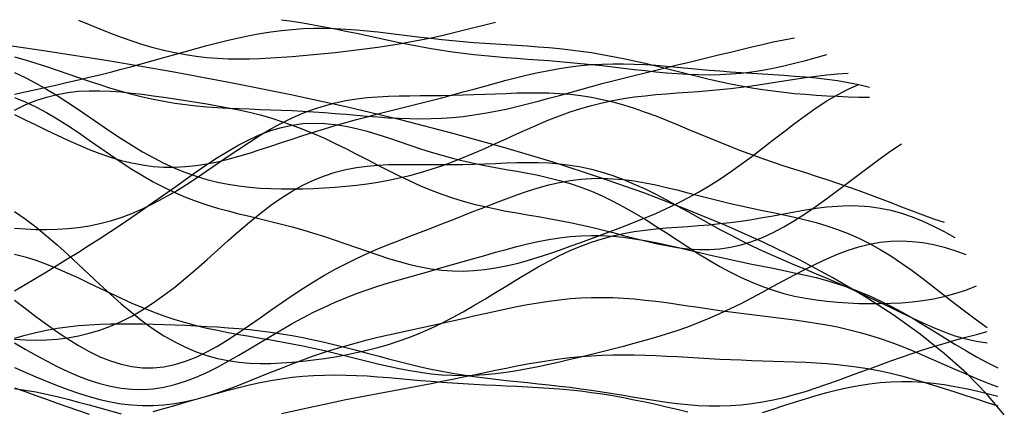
# Model space of a CAD drawing. Extents: x -15.9 to 15.9, y -4.2 to 4.2.
# Tile 14 of 14: x 8.7 to 15.5, y 1.2 to 3.9. Entities that reach past the tile are written whole.
import ezdxf

# ---------------------------------------------------------------- set-up
doc = ezdxf.new("R2010")
doc.units = 0

msp = doc.modelspace()

# ---------------------------------------------------------------- linework, layer by layer
at = {"layer": 'CNC'}
for points in [[(9.07625, 3.89467), (9.15095, 3.86386), (9.22566, 3.83351), (9.30036, 3.80408), (9.37506, 3.77602), (9.44976, 3.74972), (9.52446, 3.72552), (9.59916, 3.70369), (9.67387, 3.68446), (9.74857, 3.66794), (9.82327, 3.65421), (9.89797, 3.64324), (9.97267, 3.63494), (10.04737, 3.62919), (10.12208, 3.62578), (10.19678, 3.62449), (10.27148, 3.62507), (10.34618, 3.62726), (10.42088, 3.6308), (10.49558, 3.63546), (10.57029, 3.64103), (10.64499, 3.64733), (10.71969, 3.65425), (10.79439, 3.66168), (10.86909, 3.66961), (10.94379, 3.67804), (11.0185, 3.68701), (11.0932, 3.69659), (11.1679, 3.70688), (11.2426, 3.71798), (11.3173, 3.73), (11.392, 3.74301), (11.46671, 3.75709), (11.54141, 3.77226), (11.61611, 3.7885), (11.69081, 3.80576), (11.76551, 3.82393), (11.84021, 3.84285), (11.91492, 3.86233), (11.98962, 3.88212)], [(10.49558, 3.89818), (10.57029, 3.8875), (10.64499, 3.87572), (10.71969, 3.86286), (10.79439, 3.84901), (10.86909, 3.8343), (10.94379, 3.81889), (11.0185, 3.80298), (11.0932, 3.7868), (11.1679, 3.7706), (11.2426, 3.7546), (11.3173, 3.73904), (11.392, 3.72415), (11.46671, 3.7101), (11.54141, 3.69703), (11.61611, 3.68505), (11.69081, 3.6742), (11.76551, 3.66448), (11.84021, 3.65583), (11.91492, 3.64814), (11.98962, 3.64126), (12.06432, 3.63502), (12.13902, 3.62923), (12.21372, 3.62366), (12.28842, 3.61811), (12.36313, 3.6124), (12.43783, 3.60636), (12.51253, 3.59988), (12.58723, 3.59287), (12.66193, 3.58533), (12.73663, 3.57729), (12.81134, 3.56885), (12.88604, 3.56018), (12.96074, 3.55149), (13.03544, 3.54302), (13.11014, 3.53507), (13.18484, 3.52796), (13.25955, 3.52199), (13.33425, 3.51749), (13.40895, 3.51474), (13.48365, 3.514), (13.55835, 3.51549), (13.63305, 3.51937), (13.70776, 3.52573), (13.78246, 3.53461), (13.85716, 3.54596), (13.93186, 3.55967), (14.00656, 3.57559), (14.08126, 3.59348), (14.15597, 3.61308), (14.23067, 3.63409), (14.30537, 3.65618)], [(8.62804, 3.37828), (8.70274, 3.39411), (8.77745, 3.41034), (8.85215, 3.42687), (8.92685, 3.44369), (9.00155, 3.46079), (9.07625, 3.47819), (9.15095, 3.49595), (9.22566, 3.51411), (9.30036, 3.53274), (9.37506, 3.55187), (9.44976, 3.57152), (9.52446, 3.59167), (9.59916, 3.61226), (9.67387, 3.63319), (9.74857, 3.65432), (9.82327, 3.67547), (9.89797, 3.6964), (9.97267, 3.71687), (10.04737, 3.73658), (10.12208, 3.75526), (10.19678, 3.7726), (10.27148, 3.78834), (10.34618, 3.80222), (10.42088, 3.81403), (10.49558, 3.8236), (10.57029, 3.83084), (10.64499, 3.83569), (10.71969, 3.83818), (10.79439, 3.8384), (10.86909, 3.83649), (10.94379, 3.83268), (11.0185, 3.8272), (11.0932, 3.82036), (11.1679, 3.81247), (11.2426, 3.80385), (11.3173, 3.79483), (11.392, 3.7857), (11.46671, 3.77672), (11.54141, 3.76812), (11.61611, 3.76006), (11.69081, 3.75266), (11.76551, 3.74594), (11.84021, 3.73989), (11.91492, 3.73443), (11.98962, 3.72941), (12.06432, 3.72464), (12.13902, 3.71992), (12.21372, 3.71498), (12.28842, 3.70958), (12.36313, 3.70348), (12.43783, 3.69644), (12.51253, 3.68826), (12.58723, 3.6788), (12.66193, 3.66795), (12.73663, 3.65567), (12.81134, 3.64198), (12.88604, 3.62695), (12.96074, 3.61073), (13.03544, 3.5935), (13.11014, 3.57549), (13.18484, 3.55696), (13.25955, 3.5382), (13.33425, 3.5195), (13.40895, 3.50115), (13.48365, 3.48341), (13.55835, 3.46653), (13.63305, 3.45071), (13.70776, 3.4361), (13.78246, 3.42282), (13.85716, 3.41094), (13.93186, 3.40045), (14.00656, 3.39133), (14.08126, 3.3835), (14.15597, 3.37688), (14.23067, 3.37134), (14.30537, 3.36676), (14.38007, 3.36302), (14.45477, 3.36002), (14.52947, 3.35768), (14.60418, 3.35595)], [(15.54638, 1.13823), (15.42326, 1.28339), (15.28397, 1.42572), (15.1286, 1.56523), (14.95725, 1.70192), (14.77003, 1.83577), (14.56706, 1.96673), (14.34846, 2.09474), (14.11438, 2.21974), (13.86494, 2.34165), (13.60031, 2.4604), (13.32063, 2.57591), (13.02606, 2.68809), (12.71676, 2.79686), (12.39291, 2.90215), (12.05465, 3.00385), (11.70217, 3.10191), (11.33561, 3.19622), (10.95514, 3.28672), (10.56091, 3.37333), (10.15305, 3.45597), (9.73169, 3.53458), (9.29692, 3.60908), (8.84882, 3.6794), (8.38742, 3.7455)], [(8.62804, 3.63953), (8.70274, 3.61804), (8.77745, 3.59508), (8.85215, 3.57093), (8.92685, 3.54591), (9.00155, 3.52039), (9.07625, 3.49473), (9.15095, 3.46935), (9.22566, 3.44463), (9.30036, 3.42095), (9.37506, 3.39865), (9.44976, 3.37801), (9.52446, 3.35927), (9.59916, 3.34257), (9.67387, 3.32801), (9.74857, 3.31558), (9.82327, 3.30521), (9.89797, 3.29676), (9.97267, 3.29003), (10.04737, 3.28475), (10.12208, 3.28063), (10.19678, 3.27735), (10.27148, 3.27459), (10.34618, 3.27205), (10.42088, 3.26944), (10.49558, 3.26653), (10.57029, 3.26313), (10.64499, 3.25913), (10.71969, 3.25447), (10.79439, 3.24919), (10.86909, 3.24337), (10.94379, 3.23719), (11.0185, 3.23086), (11.0932, 3.22466), (11.1679, 3.21888), (11.2426, 3.21384), (11.3173, 3.20986), (11.392, 3.20726), (11.46671, 3.20631), (11.54141, 3.20725), (11.61611, 3.21025), (11.69081, 3.21545), (11.76551, 3.22288), (11.84021, 3.23254), (11.91492, 3.24435), (11.98962, 3.25815), (12.06432, 3.27375), (12.13902, 3.29091), (12.21372, 3.30936), (12.28842, 3.32881), (12.36313, 3.34897), (12.43783, 3.36955), (12.51253, 3.39032), (12.58723, 3.41104), (12.66193, 3.43154), (12.73663, 3.4517), (12.81134, 3.47143), (12.88604, 3.49071), (12.96074, 3.50955), (13.03544, 3.52802), (13.11014, 3.54619), (13.18484, 3.56416), (13.25955, 3.58205), (13.33425, 3.59995), (13.40895, 3.61793), (13.48365, 3.63602), (13.55835, 3.65422), (13.63305, 3.67247), (13.70776, 3.69065), (13.78246, 3.70858), (13.85716, 3.72603), (13.93186, 3.7427), (14.00656, 3.75827), (14.08126, 3.77237)], [(8.62804, 3.23534), (8.70274, 3.1995), (8.77745, 3.16324), (8.85215, 3.12698), (8.92685, 3.09117), (9.00155, 3.05633), (9.07625, 3.02301), (9.15095, 2.99174), (9.22566, 2.96306), (9.30036, 2.93748), (9.37506, 2.91543), (9.44976, 2.8973), (9.52446, 2.88337), (9.59916, 2.87384), (9.67387, 2.8688), (9.74857, 2.86821), (9.82327, 2.87197), (9.89797, 2.87982), (9.97267, 2.89146), (10.04737, 2.90647), (10.12208, 2.9244), (10.19678, 2.94475), (10.27148, 2.96699), (10.34618, 2.99059), (10.42088, 3.01506), (10.49558, 3.03994), (10.57029, 3.06482), (10.64499, 3.08936), (10.71969, 3.1133), (10.79439, 3.13646), (10.86909, 3.15875), (10.94379, 3.18015), (11.0185, 3.20071), (11.0932, 3.22055), (11.1679, 3.23981), (11.2426, 3.25869), (11.3173, 3.27737), (11.392, 3.29604), (11.46671, 3.31487), (11.54141, 3.33399), (11.61611, 3.35347), (11.69081, 3.37333), (11.76551, 3.39353), (11.84021, 3.41396), (11.91492, 3.43444), (11.98962, 3.45477), (12.06432, 3.47468), (12.13902, 3.49386), (12.21372, 3.51202), (12.28842, 3.52884), (12.36313, 3.54402), (12.43783, 3.55733), (12.51253, 3.56854), (12.58723, 3.57751), (12.66193, 3.58416), (12.73663, 3.58848), (12.81134, 3.59055), (12.88604, 3.59051), (12.96074, 3.58857), (13.03544, 3.58498), (13.11014, 3.58006), (13.18484, 3.57412), (13.25955, 3.5675), (13.33425, 3.56052), (13.40895, 3.55347), (13.48365, 3.54661), (13.55835, 3.54011), (13.63305, 3.5341), (13.70776, 3.5286), (13.78246, 3.52358), (13.85716, 3.51891), (13.93186, 3.51438), (14.00656, 3.50974), (14.08126, 3.50466), (14.15597, 3.49878), (14.23067, 3.49173), (14.30537, 3.48315), (14.38007, 3.47267), (14.45477, 3.46001), (14.52947, 3.44491), (14.60418, 3.4272)], [(8.62804, 3.52879), (8.70274, 3.49434), (8.77745, 3.45573), (8.85215, 3.41338), (8.92685, 3.36787), (9.00155, 3.31985), (9.07625, 3.27003), (9.15095, 3.21918), (9.22566, 3.16808), (9.30036, 3.11751), (9.37506, 3.06822), (9.44976, 3.0209), (9.52446, 2.97615), (9.59916, 2.93449), (9.67387, 2.89632), (9.74857, 2.86194), (9.82327, 2.83152), (9.89797, 2.80509), (9.97267, 2.78262), (10.04737, 2.76395), (10.12208, 2.74885), (10.19678, 2.73703), (10.27148, 2.72817), (10.34618, 2.72192), (10.42088, 2.71796), (10.49558, 2.71597), (10.57029, 2.71569), (10.64499, 2.7169), (10.71969, 2.71948), (10.79439, 2.72333), (10.86909, 2.72847), (10.94379, 2.73495), (11.0185, 2.74289), (11.0932, 2.75245), (11.1679, 2.7638), (11.2426, 2.77715), (11.3173, 2.79266), (11.392, 2.81049), (11.46671, 2.83073), (11.54141, 2.85342), (11.61611, 2.87851), (11.69081, 2.90589), (11.76551, 2.93534), (11.84021, 2.96658), (11.91492, 2.99922), (11.98962, 3.03285), (12.06432, 3.06698), (12.13902, 3.10109), (12.21372, 3.13465), (12.28842, 3.16717), (12.36313, 3.19815), (12.43783, 3.22718), (12.51253, 3.2539), (12.58723, 3.27806), (12.66193, 3.29949), (12.73663, 3.31814), (12.81134, 3.33406), (12.88604, 3.34742), (12.96074, 3.35846), (13.03544, 3.36751), (13.11014, 3.37496), (13.18484, 3.38125), (13.25955, 3.38683), (13.33425, 3.39214), (13.40895, 3.39759), (13.48365, 3.40354), (13.55835, 3.41028), (13.63305, 3.41799), (13.70776, 3.42677), (13.78246, 3.43661), (13.85716, 3.44738), (13.93186, 3.45887), (14.00656, 3.47075), (14.08126, 3.48262), (14.15597, 3.49402), (14.23067, 3.50445), (14.30537, 3.5134), (14.38007, 3.52036), (14.45477, 3.52486)], [(8.62804, 3.35477), (8.70274, 3.32536), (8.77745, 3.29044), (8.85215, 3.25061), (8.92685, 3.20658), (9.00155, 3.15917), (9.07625, 3.10929), (9.15095, 3.05787), (9.22566, 3.00587), (9.30036, 2.95422), (9.37506, 2.90378), (9.44976, 2.85532), (9.52446, 2.80947), (9.59916, 2.76674), (9.67387, 2.72745), (9.74857, 2.69176), (9.82327, 2.65969), (9.89797, 2.63104), (9.97267, 2.60553), (10.04737, 2.5827), (10.12208, 2.56205), (10.19678, 2.54298), (10.27148, 2.52488), (10.34618, 2.50716), (10.42088, 2.48926), (10.49558, 2.4707), (10.57029, 2.4511), (10.64499, 2.43021), (10.71969, 2.40791), (10.79439, 2.38423), (10.86909, 2.35934), (10.94379, 2.33355), (11.0185, 2.30728), (11.0932, 2.28104), (11.1679, 2.25543), (11.2426, 2.23108), (11.3173, 2.2086), (11.392, 2.18863), (11.46671, 2.17171), (11.54141, 2.15831), (11.61611, 2.1488), (11.69081, 2.14344), (11.76551, 2.14234), (11.84021, 2.1455), (11.91492, 2.15277), (11.98962, 2.16392), (12.06432, 2.17858), (12.13902, 2.19634), (12.21372, 2.21674), (12.28842, 2.23928), (12.36313, 2.26349), (12.43783, 2.28895), (12.51253, 2.31527), (12.58723, 2.34218), (12.66193, 2.36949), (12.73663, 2.39714), (12.81134, 2.42515), (12.88604, 2.45367), (12.96074, 2.48295), (13.03544, 2.51329), (13.11014, 2.54507), (13.18484, 2.57867), (13.25955, 2.61448), (13.33425, 2.65283), (13.40895, 2.69399), (13.48365, 2.73814), (13.55835, 2.78532), (13.63305, 2.83545), (13.70776, 2.88826), (13.78246, 2.94336), (13.85716, 3.00018), (13.93186, 3.05801), (14.00656, 3.11602), (14.08126, 3.17328), (14.15597, 3.22879), (14.23067, 3.28151), (14.30537, 3.33041), (14.38007, 3.37451), (14.45477, 3.41289), (14.52947, 3.44477)], [(8.62804, 3.26726), (8.70274, 3.3034), (8.77745, 3.33358), (8.85215, 3.35785), (8.92685, 3.3764), (9.00155, 3.38959), (9.07625, 3.39786), (9.15095, 3.40177), (9.22566, 3.40191), (9.30036, 3.39891), (9.37506, 3.39339), (9.44976, 3.38593), (9.52446, 3.37704), (9.59916, 3.36716), (9.67387, 3.3566), (9.74857, 3.34559), (9.82327, 3.33421), (9.89797, 3.32245), (9.97267, 3.3102), (10.04737, 3.29724), (10.12208, 3.28331), (10.19678, 3.26809), (10.27148, 3.25127), (10.34618, 3.23252), (10.42088, 3.21157), (10.49558, 3.18822), (10.57029, 3.16233), (10.64499, 3.13388), (10.71969, 3.10296), (10.79439, 3.06973), (10.86909, 3.03451), (10.94379, 2.99768), (11.0185, 2.95971), (11.0932, 2.92114), (11.1679, 2.88253), (11.2426, 2.84445), (11.3173, 2.80747), (11.392, 2.77208), (11.46671, 2.73872), (11.54141, 2.70774), (11.61611, 2.67937), (11.69081, 2.65371), (11.76551, 2.63077), (11.84021, 2.61041), (11.91492, 2.59237), (11.98962, 2.57631), (12.06432, 2.56181), (12.13902, 2.5484), (12.21372, 2.53559), (12.28842, 2.52289), (12.36313, 2.50985), (12.43783, 2.49609), (12.51253, 2.48134), (12.58723, 2.46543), (12.66193, 2.44831), (12.73663, 2.43008), (12.81134, 2.411), (12.88604, 2.39144), (12.96074, 2.3719), (13.03544, 2.35299), (13.11014, 2.33541), (13.18484, 2.31988), (13.25955, 2.30716), (13.33425, 2.29799), (13.40895, 2.29306), (13.48365, 2.29298), (13.55835, 2.29824), (13.63305, 2.30922), (13.70776, 2.32613), (13.78246, 2.34902), (13.85716, 2.37779), (13.93186, 2.41217), (14.00656, 2.45174), (14.08126, 2.49594), (14.15597, 2.54413), (14.23067, 2.59557), (14.30537, 2.64946), (14.38007, 2.70499), (14.45477, 2.76137), (14.52947, 2.81784), (14.60418, 2.87371), (14.67888, 2.92838), (14.75358, 2.98134), (14.82828, 3.03221)], [(8.62804, 2.44203), (8.70274, 2.43628), (8.77745, 2.43295), (8.85215, 2.43216), (8.92685, 2.43411), (9.00155, 2.43904), (9.07625, 2.44723), (9.15095, 2.45893), (9.22566, 2.47442), (9.30036, 2.49389), (9.37506, 2.51752), (9.44976, 2.54536), (9.52446, 2.57739), (9.59916, 2.61348), (9.67387, 2.65335), (9.74857, 2.69665), (9.82327, 2.74288), (9.89797, 2.79144), (9.97267, 2.84165), (10.04737, 2.89278), (10.12208, 2.94404), (10.19678, 2.99462), (10.27148, 3.04376), (10.34618, 3.09072), (10.42088, 3.13483), (10.49558, 3.17554), (10.57029, 3.21239), (10.64499, 3.24507), (10.71969, 3.27342), (10.79439, 3.2974), (10.86909, 3.31711), (10.94379, 3.33282), (11.0185, 3.34485), (11.0932, 3.35367), (11.1679, 3.35978), (11.2426, 3.36374), (11.3173, 3.3661), (11.392, 3.3674), (11.46671, 3.36815), (11.54141, 3.36877), (11.61611, 3.3696), (11.69081, 3.37085), (11.76551, 3.37266), (11.84021, 3.37502), (11.91492, 3.37783), (11.98962, 3.38085), (12.06432, 3.38379), (12.13902, 3.38628), (12.21372, 3.3879), (12.28842, 3.3882), (12.36313, 3.38676), (12.43783, 3.38317), (12.51253, 3.37708), (12.58723, 3.36821), (12.66193, 3.35638), (12.73663, 3.3415), (12.81134, 3.3236), (12.88604, 3.3028), (12.96074, 3.27932), (13.03544, 3.25347), (13.11014, 3.22564), (13.18484, 3.19626), (13.25955, 3.16578), (13.33425, 3.13467), (13.40895, 3.10337), (13.48365, 3.07229), (13.55835, 3.04175), (13.63305, 3.01203), (13.70776, 2.98329), (13.78246, 2.95563), (13.85716, 2.92902), (13.93186, 2.90336), (14.00656, 2.87849), (14.08126, 2.85416), (14.15597, 2.8301), (14.23067, 2.80603), (14.30537, 2.78166), (14.38007, 2.75674), (14.45477, 2.73109), (14.52947, 2.70459), (14.60418, 2.67722), (14.67888, 2.64907), (14.75358, 2.62036), (14.82828, 2.59139), (14.90298, 2.56261), (14.97768, 2.53453), (15.05239, 2.50777), (15.12709, 2.48301)], [(8.62804, 2.0039), (8.70274, 2.04782), (8.77745, 2.09246), (8.85215, 2.13761), (8.92685, 2.18316), (9.00155, 2.2291), (9.07625, 2.27551), (9.15095, 2.32249), (9.22566, 2.3702), (9.30036, 2.41878), (9.37506, 2.46833), (9.44976, 2.51892), (9.52446, 2.5705), (9.59916, 2.62294), (9.67387, 2.67602), (9.74857, 2.72937), (9.82327, 2.78253), (9.89797, 2.83495), (9.97267, 2.88598), (10.04737, 2.93492), (10.12208, 2.98104), (10.19678, 3.02361), (10.27148, 3.06194), (10.34618, 3.0954), (10.42088, 3.12346), (10.49558, 3.14573), (10.57029, 3.16193), (10.64499, 3.17199), (10.71969, 3.17598), (10.79439, 3.17413), (10.86909, 3.16686), (10.94379, 3.15472), (11.0185, 3.13838), (11.0932, 3.11859), (11.1679, 3.09619), (11.2426, 3.07202), (11.3173, 3.04689), (11.392, 3.02159), (11.46671, 2.99681), (11.54141, 2.9731), (11.61611, 2.9509), (11.69081, 2.93046), (11.76551, 2.9119), (11.84021, 2.89515), (11.91492, 2.87997), (11.98962, 2.866), (12.06432, 2.85275), (12.13902, 2.83962), (12.21372, 2.826), (12.28842, 2.8112), (12.36313, 2.79459), (12.43783, 2.77558), (12.51253, 2.75365), (12.58723, 2.7284), (12.66193, 2.69959), (12.73663, 2.6671), (12.81134, 2.63099), (12.88604, 2.59147), (12.96074, 2.54889), (13.03544, 2.50377), (13.11014, 2.45672), (13.18484, 2.40842), (13.25955, 2.35963), (13.33425, 2.31112), (13.40895, 2.26365), (13.48365, 2.21793), (13.55835, 2.17459), (13.63305, 2.13419), (13.70776, 2.09713), (13.78246, 2.06372), (13.85716, 2.03412), (13.93186, 2.00836), (14.00656, 1.98636), (14.08126, 1.96794), (14.15597, 1.95285), (14.23067, 1.94077), (14.30537, 1.93138), (14.38007, 1.92436), (14.45477, 1.91943), (14.52947, 1.91636), (14.60418, 1.91502), (14.67888, 1.91538), (14.75358, 1.91752), (14.82828, 1.92162), (14.90298, 1.92799), (14.97768, 1.937), (15.05239, 1.94912), (15.12709, 1.96486), (15.20179, 1.98475), (15.27649, 2.00928), (15.35119, 2.03893)], [(8.62804, 1.66649), (8.70274, 1.66186), (8.77745, 1.66036), (8.85215, 1.66215), (8.92685, 1.66746), (9.00155, 1.67658), (9.07625, 1.68983), (9.15095, 1.70755), (9.22566, 1.73005), (9.30036, 1.75761), (9.37506, 1.7904), (9.44976, 1.82851), (9.52446, 1.87189), (9.59916, 1.92034), (9.67387, 1.97354), (9.74857, 2.03098), (9.82327, 2.09203), (9.89797, 2.15591), (9.97267, 2.22174), (10.04737, 2.28855), (10.12208, 2.35533), (10.19678, 2.42104), (10.27148, 2.48468), (10.34618, 2.5453), (10.42088, 2.60206), (10.49558, 2.65422), (10.57029, 2.70122), (10.64499, 2.74268), (10.71969, 2.77837), (10.79439, 2.80828), (10.86909, 2.83258), (10.94379, 2.85158), (11.0185, 2.86576), (11.0932, 2.87572), (11.1679, 2.88215), (11.2426, 2.88577), (11.3173, 2.88733), (11.392, 2.88754), (11.46671, 2.88707), (11.54141, 2.88646), (11.61611, 2.88617), (11.69081, 2.8865), (11.76551, 2.8876), (11.84021, 2.88947), (11.91492, 2.89197), (11.98962, 2.89481), (12.06432, 2.8976), (12.13902, 2.89983), (12.21372, 2.90095), (12.28842, 2.9004), (12.36313, 2.8976), (12.43783, 2.892), (12.51253, 2.88316), (12.58723, 2.87071), (12.66193, 2.85439), (12.73663, 2.83411), (12.81134, 2.80987), (12.88604, 2.78185), (12.96074, 2.75033), (13.03544, 2.71573), (13.11014, 2.67855), (13.18484, 2.63934), (13.25955, 2.59872), (13.33425, 2.5573), (13.40895, 2.51565), (13.48365, 2.47433), (13.55835, 2.43376), (13.63305, 2.39432), (13.70776, 2.35623), (13.78246, 2.31962), (13.85716, 2.28447), (13.93186, 2.25068), (14.00656, 2.21801), (14.08126, 2.18618), (14.15597, 2.15484), (14.23067, 2.12362), (14.30537, 2.09216), (14.38007, 2.06014), (14.45477, 2.02732), (14.52947, 1.99357), (14.60418, 1.95884), (14.67888, 1.92328), (14.75358, 1.88714), (14.82828, 1.85084), (14.90298, 1.81494), (14.97768, 1.78011), (15.05239, 1.74716), (15.12709, 1.71694), (15.20179, 1.69036), (15.27649, 1.66832), (15.35119, 1.6517), (15.42589, 1.6413)], [(8.62804, 1.93938), (8.70274, 1.88235), (8.77745, 1.82603), (8.85215, 1.77106), (8.92685, 1.71819), (9.00155, 1.66823), (9.07625, 1.62202), (9.15095, 1.58041), (9.22566, 1.54422), (9.30036, 1.5142), (9.37506, 1.49099), (9.44976, 1.47513), (9.52446, 1.46697), (9.59916, 1.46672), (9.67387, 1.47437), (9.74857, 1.48975), (9.82327, 1.51248), (9.89797, 1.54203), (9.97267, 1.57768), (10.04737, 1.6186), (10.12208, 1.66388), (10.19678, 1.71253), (10.27148, 1.76352), (10.34618, 1.81587), (10.42088, 1.86862), (10.49558, 1.92092), (10.57029, 1.97202), (10.64499, 2.02131), (10.71969, 2.06832), (10.79439, 2.11277), (10.86909, 2.15452), (10.94379, 2.19357), (11.0185, 2.23006), (11.0932, 2.26428), (11.1679, 2.29654), (11.2426, 2.32728), (11.3173, 2.3569), (11.392, 2.38582), (11.46671, 2.41443), (11.54141, 2.44303), (11.61611, 2.47185), (11.69081, 2.501), (11.76551, 2.53047), (11.84021, 2.56015), (11.91492, 2.58979), (11.98962, 2.61907), (12.06432, 2.64756), (12.13902, 2.67478), (12.21372, 2.7002), (12.28842, 2.7233), (12.36313, 2.74358), (12.43783, 2.7606), (12.51253, 2.77399), (12.58723, 2.78347), (12.66193, 2.78891), (12.73663, 2.79028), (12.81134, 2.78768), (12.88604, 2.78136), (12.96074, 2.77165), (13.03544, 2.759), (13.11014, 2.74392), (13.18484, 2.72697), (13.25955, 2.70873), (13.33425, 2.68975), (13.40895, 2.67054), (13.48365, 2.65152), (13.55835, 2.63303), (13.63305, 2.61527), (13.70776, 2.59831), (13.78246, 2.58209), (13.85716, 2.5664), (13.93186, 2.55091), (14.00656, 2.53519), (14.08126, 2.51871), (14.15597, 2.50088), (14.23067, 2.4811), (14.30537, 2.45877), (14.38007, 2.43334), (14.45477, 2.40435), (14.52947, 2.37143), (14.60418, 2.33436), (14.67888, 2.29308), (14.75358, 2.2477), (14.82828, 2.1985), (14.90298, 2.14593), (14.97768, 2.09061), (15.05239, 2.03329), (15.12709, 1.97483), (15.20179, 1.91621), (15.27649, 1.85841), (15.35119, 1.80245), (15.42589, 1.74932)], [(8.62804, 2.55733), (8.70274, 2.50642), (8.77745, 2.45031), (8.85215, 2.38964), (8.92685, 2.32521), (9.00155, 2.25792), (9.07625, 2.18876), (9.15095, 2.11879), (9.22566, 2.04909), (9.30036, 1.9807), (9.37506, 1.91464), (9.44976, 1.85183), (9.52446, 1.79309), (9.59916, 1.73908), (9.67387, 1.69033), (9.74857, 1.64719), (9.82327, 1.60987), (9.89797, 1.57838), (9.97267, 1.5526), (10.04737, 1.53228), (10.12208, 1.51706), (10.19678, 1.50648), (10.27148, 1.50007), (10.34618, 1.49729), (10.42088, 1.49764), (10.49558, 1.50065), (10.57029, 1.50591), (10.64499, 1.51309), (10.71969, 1.52195), (10.79439, 1.53234), (10.86909, 1.54424), (10.94379, 1.55769), (11.0185, 1.57281), (11.0932, 1.58982), (11.1679, 1.60892), (11.2426, 1.63037), (11.3173, 1.65441), (11.392, 1.68122), (11.46671, 1.71093), (11.54141, 1.74361), (11.61611, 1.7792), (11.69081, 1.81755), (11.76551, 1.85838), (11.84021, 1.90133), (11.91492, 1.94589), (11.98962, 1.99151), (12.06432, 2.03756), (12.13902, 2.08335), (12.21372, 2.12819), (12.28842, 2.17142), (12.36313, 2.21241), (12.43783, 2.2506), (12.51253, 2.28554), (12.58723, 2.31689), (12.66193, 2.34446), (12.73663, 2.36818), (12.81134, 2.38815), (12.88604, 2.40459), (12.96074, 2.41785), (13.03544, 2.42838), (13.11014, 2.43673), (13.18484, 2.44348), (13.25955, 2.44924), (13.33425, 2.45462), (13.40895, 2.46016), (13.48365, 2.46635), (13.55835, 2.47357), (13.63305, 2.48206), (13.70776, 2.49195), (13.78246, 2.50321), (13.85716, 2.51566), (13.93186, 2.52899), (14.00656, 2.54274), (14.08126, 2.55637), (14.15597, 2.56925), (14.23067, 2.58069), (14.30537, 2.58999), (14.38007, 2.59647), (14.45477, 2.59947), (14.52947, 2.59843), (14.60418, 2.5929), (14.67888, 2.58254), (14.75358, 2.56714), (14.82828, 2.54667), (14.90298, 2.52122), (14.97768, 2.49104), (15.05239, 2.4565), (15.12709, 2.4181), (15.20179, 2.3764)], [(8.62804, 1.64054), (8.70274, 1.59764), (8.77745, 1.55572), (8.85215, 1.51527), (8.92685, 1.47687), (9.00155, 1.44112), (9.07625, 1.40867), (9.15095, 1.38014), (9.22566, 1.35616), (9.30036, 1.33728), (9.37506, 1.32399), (9.44976, 1.31665), (9.52446, 1.31551), (9.59916, 1.32069), (9.67387, 1.33213), (9.74857, 1.34966), (9.82327, 1.37293), (9.89797, 1.40146), (9.97267, 1.43465), (10.04737, 1.4718), (10.12208, 1.51213), (10.19678, 1.55482), (10.27148, 1.59904), (10.34618, 1.64395), (10.42088, 1.6888), (10.49558, 1.73288), (10.57029, 1.77559), (10.64499, 1.81644), (10.71969, 1.85506), (10.79439, 1.89124), (10.86909, 1.92487), (10.94379, 1.95599), (11.0185, 1.98474), (11.0932, 2.01135), (11.1679, 2.03613), (11.2426, 2.05943), (11.3173, 2.08164), (11.392, 2.10311), (11.46671, 2.12418), (11.54141, 2.14513), (11.61611, 2.16616), (11.69081, 2.18739), (11.76551, 2.20885), (11.84021, 2.23044), (11.91492, 2.25201), (11.98962, 2.27329), (12.06432, 2.29396), (12.13902, 2.31362), (12.21372, 2.33187), (12.28842, 2.34828), (12.36313, 2.36247), (12.43783, 2.37405), (12.51253, 2.38273), (12.58723, 2.3883), (12.66193, 2.39062), (12.73663, 2.38967), (12.81134, 2.38553), (12.88604, 2.37838), (12.96074, 2.3685), (13.03544, 2.35622), (13.11014, 2.34197), (13.18484, 2.32618), (13.25955, 2.30932), (13.33425, 2.29182), (13.40895, 2.27411), (13.48365, 2.25652), (13.55835, 2.23933), (13.63305, 2.22269), (13.70776, 2.20669), (13.78246, 2.19127), (13.85716, 2.17628), (13.93186, 2.16147), (14.00656, 2.1465), (14.08126, 2.13095), (14.15597, 2.11439), (14.23067, 2.09633), (14.30537, 2.07631), (14.38007, 2.05393), (14.45477, 2.02882), (14.52947, 2.00071), (14.60418, 1.96947), (14.67888, 1.93506), (14.75358, 1.89759), (14.82828, 1.85732), (14.90298, 1.81464), (14.97768, 1.77006), (15.05239, 1.72422), (15.12709, 1.67783), (15.20179, 1.63167), (15.27649, 1.58656), (15.35119, 1.54334), (15.42589, 1.5028), (15.5006, 1.46568)], [(8.62804, 2.26051), (8.70274, 2.24096), (8.77745, 2.21753), (8.85215, 2.1906), (8.92685, 2.16067), (9.00155, 2.12831), (9.07625, 2.09415), (9.15095, 2.05885), (9.22566, 2.02306), (9.30036, 1.98744), (9.37506, 1.95258), (9.44976, 1.91902), (9.52446, 1.88722), (9.59916, 1.85751), (9.67387, 1.83014), (9.74857, 1.80522), (9.82327, 1.78276), (9.89797, 1.76264), (9.97267, 1.74466), (10.04737, 1.72851), (10.12208, 1.71385), (10.19678, 1.70027), (10.27148, 1.68735), (10.34618, 1.67467), (10.42088, 1.66186), (10.49558, 1.64859), (10.57029, 1.63459), (10.64499, 1.61969), (10.71969, 1.6038), (10.79439, 1.58696), (10.86909, 1.56928), (10.94379, 1.55096), (11.0185, 1.53231), (11.0932, 1.51367), (11.1679, 1.49546), (11.2426, 1.47811), (11.3173, 1.46206), (11.392, 1.44773), (11.46671, 1.43549), (11.54141, 1.42569), (11.61611, 1.41856), (11.69081, 1.41429), (11.76551, 1.41296), (11.84021, 1.41455), (11.91492, 1.41898), (11.98962, 1.42607), (12.06432, 1.43558), (12.13902, 1.44722), (12.21372, 1.46067), (12.28842, 1.47559), (12.36313, 1.49166), (12.43783, 1.50858), (12.51253, 1.5261), (12.58723, 1.54403), (12.66193, 1.56224), (12.73663, 1.5807), (12.81134, 1.59944), (12.88604, 1.61856), (12.96074, 1.63825), (13.03544, 1.65872), (13.11014, 1.68024), (13.18484, 1.70308), (13.25955, 1.72753), (13.33425, 1.75382), (13.40895, 1.78214), (13.48365, 1.81263), (13.55835, 1.84532), (13.63305, 1.88015), (13.70776, 1.91695), (13.78246, 1.95545), (13.85716, 1.99524), (13.93186, 2.03585), (14.00656, 2.07668), (14.08126, 2.11711), (14.15597, 2.15641), (14.23067, 2.19389), (14.30537, 2.2288), (14.38007, 2.26047), (14.45477, 2.28824), (14.52947, 2.31157), (14.60418, 2.32999), (14.67888, 2.34316), (14.75358, 2.35084), (14.82828, 2.35295), (14.90298, 2.34954), (14.97768, 2.34076), (15.05239, 2.32692), (15.12709, 2.30839), (15.20179, 2.28564), (15.27649, 2.2592)], [(8.62804, 1.46903), (8.70274, 1.43667), (8.77745, 1.40474), (8.85215, 1.37361), (8.92685, 1.3437), (9.00155, 1.31548), (9.07625, 1.28941), (9.15095, 1.26598), (9.22566, 1.24565), (9.30036, 1.22885), (9.37506, 1.21595), (9.44976, 1.20723), (9.52446, 1.20292), (9.59916, 1.20311), (9.67387, 1.20781), (9.74857, 1.21691), (9.82327, 1.23019), (9.89797, 1.24735), (9.97267, 1.26797), (10.04737, 1.29159), (10.12208, 1.31767), (10.19678, 1.34564), (10.27148, 1.37494), (10.34618, 1.40498), (10.42088, 1.43523), (10.49558, 1.4652), (10.57029, 1.49446), (10.64499, 1.52266), (10.71969, 1.54954), (10.79439, 1.57493), (10.86909, 1.59875), (10.94379, 1.62102), (11.0185, 1.64181), (11.0932, 1.66127), (11.1679, 1.67961), (11.2426, 1.69706), (11.3173, 1.71386), (11.392, 1.73026), (11.46671, 1.74646), (11.54141, 1.76265), (11.61611, 1.77896), (11.69081, 1.79545), (11.76551, 1.81212), (11.84021, 1.82891), (11.91492, 1.84568), (11.98962, 1.86224), (12.06432, 1.87835), (12.13902, 1.89373), (12.21372, 1.90809), (12.28842, 1.92113), (12.36313, 1.93257), (12.43783, 1.94214), (12.51253, 1.94965), (12.58723, 1.95493), (12.66193, 1.9579), (12.73663, 1.95856), (12.81134, 1.95695), (12.88604, 1.95321), (12.96074, 1.94754), (13.03544, 1.9402), (13.11014, 1.93147), (13.18484, 1.92167), (13.25955, 1.91113), (13.33425, 1.90016), (13.40895, 1.88906), (13.48365, 1.87807), (13.55835, 1.86738), (13.63305, 1.8571), (13.70776, 1.84728), (13.78246, 1.83788), (13.85716, 1.82879), (13.93186, 1.81981), (14.00656, 1.81069), (14.08126, 1.80114), (14.15597, 1.79083), (14.23067, 1.77941), (14.30537, 1.76654), (14.38007, 1.75191), (14.45477, 1.73526), (14.52947, 1.71637), (14.60418, 1.69513), (14.67888, 1.6715), (14.75358, 1.64555), (14.82828, 1.61743), (14.90298, 1.58741), (14.97768, 1.55584), (15.05239, 1.52315), (15.12709, 1.48984), (15.20179, 1.45646), (15.27649, 1.42356), (15.35119, 1.39175), (15.42589, 1.36157), (15.5006, 1.33356)], [(8.62804, 1.67295), (8.70274, 1.69466), (8.77745, 1.7135), (8.85215, 1.72947), (8.92685, 1.74264), (9.00155, 1.75314), (9.07625, 1.76118), (9.15095, 1.767), (9.22566, 1.77089), (9.30036, 1.77314), (9.37506, 1.77402), (9.44976, 1.77383), (9.52446, 1.77279), (9.59916, 1.7711), (9.67387, 1.76892), (9.74857, 1.76634), (9.82327, 1.76338), (9.89797, 1.76003), (9.97267, 1.75622), (10.04737, 1.75183), (10.12208, 1.74673), (10.19678, 1.74074), (10.27148, 1.73371), (10.34618, 1.72547), (10.42088, 1.71589), (10.49558, 1.70487), (10.57029, 1.69236), (10.64499, 1.67835), (10.71969, 1.66289), (10.79439, 1.64611), (10.86909, 1.62815), (10.94379, 1.60925), (11.0185, 1.58966), (11.0932, 1.56966), (11.1679, 1.54957), (11.2426, 1.52969), (11.3173, 1.51031), (11.392, 1.49171), (11.46671, 1.47412), (11.54141, 1.45772), (11.61611, 1.44264), (11.69081, 1.42893), (11.76551, 1.41657), (11.84021, 1.40551), (11.91492, 1.3956), (11.98962, 1.38666), (12.06432, 1.37845), (12.13902, 1.37073), (12.21372, 1.36323), (12.28842, 1.35568), (12.36313, 1.34784), (12.43783, 1.33951), (12.51253, 1.33052), (12.58723, 1.32078), (12.66193, 1.31027), (12.73663, 1.29902), (12.81134, 1.28716), (12.88604, 1.27488), (12.96074, 1.26244), (13.03544, 1.25017), (13.11014, 1.23841), (13.18484, 1.22757), (13.25955, 1.21804), (13.33425, 1.21022), (13.40895, 1.20448), (13.48365, 1.20117), (13.55835, 1.20055), (13.63305, 1.20285), (13.70776, 1.2082), (13.78246, 1.21666), (13.85716, 1.2282), (13.93186, 1.24272), (14.00656, 1.26003), (14.08126, 1.27987), (14.15597, 1.30195), (14.23067, 1.3259), (14.30537, 1.35135), (14.38007, 1.37792), (14.45477, 1.40522), (14.52947, 1.43288), (14.60418, 1.46056), (14.67888, 1.48799), (14.75358, 1.5149), (14.82828, 1.54113), (14.90298, 1.56654), (14.97768, 1.59104), (15.05239, 1.61461), (15.12709, 1.63725), (15.20179, 1.65901), (15.27649, 1.67993), (15.35119, 1.70008), (15.42589, 1.71949)], [(10.49558, 1.14698), (10.57029, 1.16399), (10.64499, 1.1809), (10.71969, 1.19751), (10.79439, 1.21369), (10.86909, 1.22939), (10.94379, 1.24457), (11.0185, 1.25928), (11.0932, 1.27359), (11.1679, 1.28761), (11.2426, 1.30146), (11.3173, 1.31527), (11.392, 1.32918), (11.46671, 1.34329), (11.54141, 1.35769), (11.61611, 1.37242), (11.69081, 1.38748), (11.76551, 1.40284), (11.84021, 1.41841), (11.91492, 1.43406), (11.98962, 1.44961), (12.06432, 1.46487), (12.13902, 1.47961), (12.21372, 1.49362), (12.28842, 1.50664), (12.36313, 1.51849), (12.43783, 1.52895), (12.51253, 1.53789), (12.58723, 1.54519), (12.66193, 1.55079), (12.73663, 1.55469), (12.81134, 1.55695), (12.88604, 1.55767), (12.96074, 1.557), (13.03544, 1.55514), (13.11014, 1.55231), (13.18484, 1.54874), (13.25955, 1.54469), (13.33425, 1.54039), (13.40895, 1.53605), (13.48365, 1.53187), (13.55835, 1.52796), (13.63305, 1.52443), (13.70776, 1.5213), (13.78246, 1.51853), (13.85716, 1.51603), (13.93186, 1.51366), (14.00656, 1.51121), (14.08126, 1.50845), (14.15597, 1.50512), (14.23067, 1.50094), (14.30537, 1.49563), (14.38007, 1.48893), (14.45477, 1.48061), (14.52947, 1.4705), (14.60418, 1.45844), (14.67888, 1.44437), (14.75358, 1.4283), (14.82828, 1.41028), (14.90298, 1.39047), (14.97768, 1.36906), (15.05239, 1.34633), (15.12709, 1.3226), (15.20179, 1.29822), (15.27649, 1.27358), (15.35119, 1.24905), (15.42589, 1.22505), (15.5006, 1.20192)], [(9.59916, 1.16171), (9.67387, 1.18266), (9.74857, 1.20412), (9.82327, 1.22589), (9.89797, 1.24772), (9.97267, 1.26935), (10.04737, 1.29048), (10.12208, 1.31079), (10.19678, 1.32999), (10.27148, 1.34779), (10.34618, 1.3639), (10.42088, 1.37811), (10.49558, 1.39023), (10.57029, 1.40013), (10.64499, 1.40775), (10.71969, 1.41308), (10.79439, 1.41619), (10.86909, 1.41721), (10.94379, 1.41632), (11.0185, 1.41375), (11.0932, 1.40977), (11.1679, 1.40467), (11.2426, 1.39875), (11.3173, 1.39232), (11.392, 1.38567), (11.46671, 1.37904), (11.54141, 1.37265), (11.61611, 1.36666), (11.69081, 1.36119), (11.76551, 1.35628), (11.84021, 1.35192), (11.91492, 1.34803), (11.98962, 1.3445), (12.06432, 1.34115), (12.13902, 1.33778), (12.21372, 1.33417), (12.28842, 1.33008), (12.36313, 1.32529), (12.43783, 1.31957), (12.51253, 1.31275), (12.58723, 1.30467), (12.66193, 1.29524), (12.73663, 1.28442), (12.81134, 1.27221), (12.88604, 1.25869), (12.96074, 1.24396), (13.03544, 1.2282), (13.11014, 1.21161), (13.18484, 1.19444), (13.25955, 1.17693), (13.33425, 1.15934)], [(8.62804, 1.32768), (8.70274, 1.30117), (8.77745, 1.27415), (8.85215, 1.24694), (8.92685, 1.2199), (9.00155, 1.19339), (9.07625, 1.16783), (9.15095, 1.14363)], [(8.62804, 1.32155), (8.70274, 1.3108), (8.77745, 1.29773), (8.85215, 1.28258), (8.92685, 1.26563), (9.00155, 1.24721), (9.07625, 1.22769), (9.15095, 1.20745), (9.22566, 1.18687), (9.30036, 1.16633), (9.37506, 1.14619)], [(13.85716, 1.15448), (13.93186, 1.17838), (14.00656, 1.20248), (14.08126, 1.22642), (14.15597, 1.24977), (14.23067, 1.27213), (14.30537, 1.29306), (14.38007, 1.31217), (14.45477, 1.32907), (14.52947, 1.34344), (14.60418, 1.35499), (14.67888, 1.36352), (14.75358, 1.36889), (14.82828, 1.37105), (14.90298, 1.37001), (14.97768, 1.36585), (15.05239, 1.35874), (15.12709, 1.3489), (15.20179, 1.33658), (15.27649, 1.32209), (15.35119, 1.30575), (15.42589, 1.28788), (15.5006, 1.26881)]]:
    msp.add_lwpolyline(points, dxfattribs=at)

doc.saveas('drawing.dxf')
